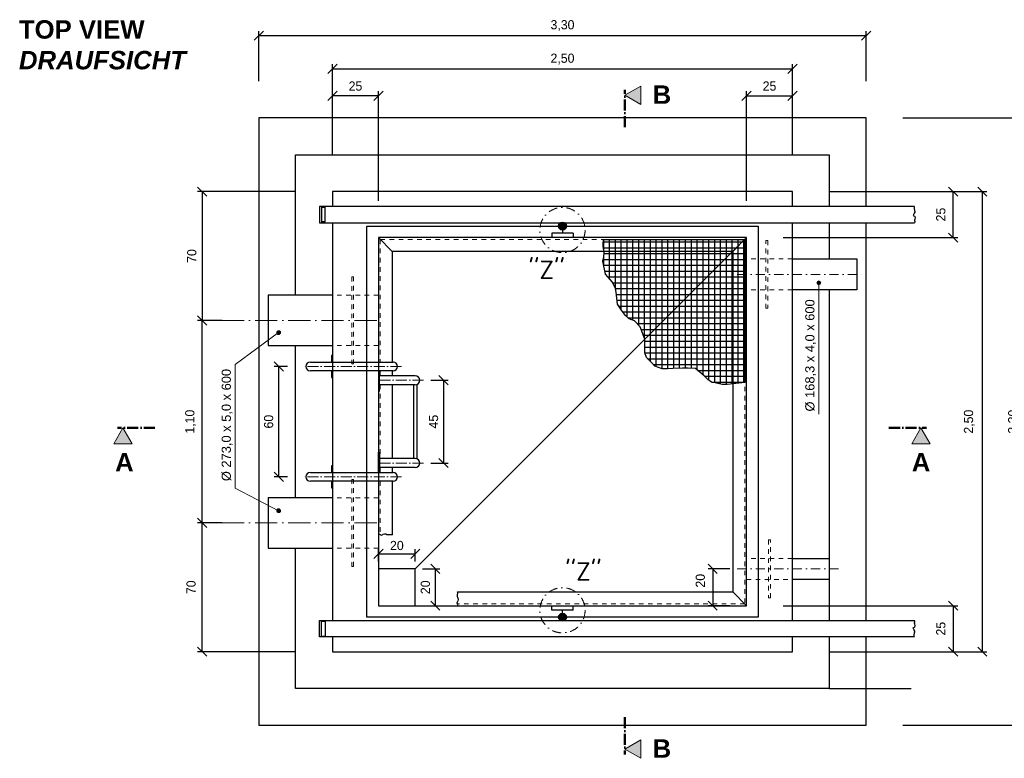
# Model space of a CAD drawing. Header units: millimetres. Extents: x -74592 to 26668, y -531 to 21180.
# Tile 1 of 27: x -1700 to 3651, y -531 to 3482. Entities that reach past the tile are written whole.
import ezdxf

# ---------------------------------------------------------------- set-up
doc = ezdxf.new("R2010")
doc.units = ezdxf.units.MM
for name, pattern in [('ACAD_ISO10W100', [18, 12, -3, 0, -3]), ('JIS_02_1.0', [2, 1, -1]), ('STRICHPUNKT2', [0.5, 0.25, -0.125, 0, -0.125])]:
    doc.linetypes.add(name, pattern=pattern)
for name, color, linetype, lineweight in [('Bemaßung', 7, 'Continuous', 9), ('Beschriftung', 7, 'Continuous', 9), ('P------T7', 7, 'Continuous', 18), ('P-SSLEIX', 7, 'STRICHPUNKT2', 18), ('verz. Bandstahl 30x3_5mm im Beton', 5, 'GRENZE1', 35)]:
    doc.layers.add(name, color=color, linetype=linetype, lineweight=lineweight)
doc.layers.add('P-MU050ENTL', color=7, linetype='Continuous')
doc.layers.add('P-MU150AUSL', color=7, linetype='Continuous')
doc.styles.add('LBB3.5M1000', font='isocp.shx', dxfattribs={"height": 3.5})
doc.linetypes.add('GRENZE1', pattern='A,6.35,-2.54,[133,ltypeshp.shx,S=2.54,R=0,X=-2.54,Y=0],-2.54,25.4', length=36.83)
doc.dimstyles.new('DIN', dxfattribs={"dimtxt": 2.5, "dimasz": 2.5, "dimexe": 1.25, "dimexo": 0.625, "dimtad": 1, "dimtih": 1, "dimdec": 4, "dimdsep": 46, "dimlunit": 6, "dimtxsty": 'Standard', "dimcen": 2.5, "dimadec": 0, "dimazin": 0, "dimtfac": 1, "dimtdec": 4, "dimtmove": 0, "dimatfit": 3, "dimfxl": 0, "dimtvp": 1, "dimtolj": 1, "dimtzin": 0, "dimarcsym": 0})

# ---------------------------------------------------------------- blocks, each defined once
blk = doc.blocks.new('_Oblique')
at = {"color": 0, "linetype": 'ByBlock', "lineweight": -2}
blk.add_line((-0.5, -0.5), (0.5, 0.5), dxfattribs=at)
blk = doc.blocks.new('*D44')
at = {"layer": 'Bemaßung', "color": 0, "lineweight": -2, "transparency": 16777216}
for p, q in [((-245, 1597.9), (-316.8, 1597.9)), ((-291.8, 997.9), (-291.8, 1597.9)), ((-245, 997.9), (-316.8, 997.9))]:
    blk.add_line(p, q, dxfattribs=at)
at = {"layer": 'DEFPOINTS', "color": 0, "transparency": 16777216}
for p in [(-291.8, 1597.9), (-165, 1597.9), (-165, 997.9)]:
    blk.add_point(p, dxfattribs=at)
at = {"layer": 'Bemaßung', "color": 0, "lineweight": -2, "transparency": 16777216, "xscale": 50, "yscale": 50, "zscale": 50}
for p, rotation in [((-291.8, 1597.9), 90), ((-291.8, 997.9), 270)]:
    blk.add_blockref('_Oblique', p, dxfattribs=dict(at, rotation=rotation))
at = {"layer": 'Bemaßung', "color": 0, "transparency": 16777216, "insert": (-346.7, 1297.9), "char_height": 50, "attachment_point": 5, "rotation": 90}
blk.add_mtext('\\A1;60', dxfattribs=at)
blk = doc.blocks.new('*D45')
at = {"layer": 'Bemaßung', "color": 0, "lineweight": -2, "transparency": 16777216}
for p, q in [((534.9, 1522.9), (628.8, 1522.9)), ((603.8, 1522.9), (603.8, 1072.9)), ((534.9, 1072.9), (628.8, 1072.9))]:
    blk.add_line(p, q, dxfattribs=at)
at = {"layer": 'DEFPOINTS', "color": 0, "transparency": 16777216}
for p in [(494.9, 1522.9), (494.9, 1072.9), (603.8, 1072.9)]:
    blk.add_point(p, dxfattribs=at)
at = {"layer": 'Bemaßung', "color": 0, "lineweight": -2, "transparency": 16777216, "xscale": 50, "yscale": 50, "zscale": 50}
for p, rotation in [((603.8, 1522.9), 90), ((603.8, 1072.9), 270)]:
    blk.add_blockref('_Oblique', p, dxfattribs=dict(at, rotation=rotation))
at = {"layer": 'Bemaßung', "color": 0, "transparency": 16777216, "insert": (549.4, 1297.9), "char_height": 50, "attachment_point": 5, "rotation": 90}
blk.add_mtext('\\A1;45', dxfattribs=at)
blk = doc.blocks.new('*D54')
at = {"layer": 'Bemaßung', "color": 0, "lineweight": -2, "transparency": 16777216}
for p, q in [((250, 537.9), (250, 604.2)), ((450, 537.9), (450, 604.2)), ((250, 579.2), (450, 579.2))]:
    blk.add_line(p, q, dxfattribs=at)
at = {"layer": 'DEFPOINTS', "color": 0, "transparency": 16777216}
for p in [(450, 579.2), (250, 497.9), (450, 497.9)]:
    blk.add_point(p, dxfattribs=at)
at = {"layer": 'Bemaßung', "color": 0, "lineweight": -2, "transparency": 16777216, "xscale": 50, "yscale": 50, "zscale": 50, "rotation": 180}
blk.add_blockref('_Oblique', (250, 579.2), dxfattribs=at)
at = {"layer": 'Bemaßung', "color": 0, "lineweight": -2, "transparency": 16777216, "xscale": 50, "yscale": 50, "zscale": 50}
blk.add_blockref('_Oblique', (450, 579.2), dxfattribs=at)
at = {"layer": 'Bemaßung', "color": 0, "transparency": 16777216, "insert": (350, 624.7), "char_height": 50, "attachment_point": 5}
blk.add_mtext('\\A1;20', dxfattribs=at)
blk = doc.blocks.new('*D55')
at = {"layer": 'Bemaßung', "color": 0, "lineweight": -2, "transparency": 16777216}
for p, q in [((490, 497.9), (584.2, 497.9)), ((559.2, 297.9), (559.2, 497.9)), ((490, 297.9), (584.2, 297.9))]:
    blk.add_line(p, q, dxfattribs=at)
at = {"layer": 'DEFPOINTS', "color": 0, "transparency": 16777216}
for p in [(450, 497.9), (559.2, 497.9), (450, 297.9)]:
    blk.add_point(p, dxfattribs=at)
at = {"layer": 'Bemaßung', "color": 0, "lineweight": -2, "transparency": 16777216, "xscale": 50, "yscale": 50, "zscale": 50}
for p, rotation in [((559.2, 497.9), 90), ((559.2, 297.9), 270)]:
    blk.add_blockref('_Oblique', p, dxfattribs=dict(at, rotation=rotation))
at = {"layer": 'Bemaßung', "color": 0, "transparency": 16777216, "insert": (505, 397.9), "char_height": 50, "attachment_point": 5, "rotation": 90}
blk.add_mtext('\\A1;20', dxfattribs=at)
blk = doc.blocks.new('*D57')
at = {"layer": 'Bemaßung', "color": 0, "lineweight": -2, "transparency": 16777216}
for p, q in [((2160, 497.9), (2041.4, 497.9)), ((2066.4, 497.9), (2066.4, 297.9)), ((2160, 297.9), (2041.4, 297.9))]:
    blk.add_line(p, q, dxfattribs=at)
at = {"layer": 'DEFPOINTS', "color": 0, "transparency": 16777216}
for p in [(2200, 497.9), (2066.4, 297.9), (2200, 297.9)]:
    blk.add_point(p, dxfattribs=at)
at = {"layer": 'Bemaßung', "color": 0, "lineweight": -2, "transparency": 16777216, "xscale": 50, "yscale": 50, "zscale": 50}
for p, rotation in [((2066.4, 497.9), 90), ((2066.4, 297.9), 270)]:
    blk.add_blockref('_Oblique', p, dxfattribs=dict(at, rotation=rotation))
at = {"layer": 'Bemaßung', "color": 0, "transparency": 16777216, "insert": (1999.1, 433.5), "char_height": 50, "attachment_point": 5, "rotation": 90}
blk.add_mtext('\\A1;20', dxfattribs=at)
blk = doc.blocks.new('*D58')
at = {"layer": 'Bemaßung', "color": 0, "lineweight": -2, "transparency": 16777216}
for p, q in [((-600, 1847.9), (-733.2, 1847.9)), ((-708.2, 747.9), (-708.2, 1847.9)), ((-600, 747.9), (-733.2, 747.9))]:
    blk.add_line(p, q, dxfattribs=at)
at = {"layer": 'DEFPOINTS', "color": 0, "transparency": 16777216}
for p in [(-708.2, 1847.9), (-400, 1847.9), (-400, 747.9)]:
    blk.add_point(p, dxfattribs=at)
at = {"layer": 'Bemaßung', "color": 0, "lineweight": -2, "transparency": 16777216, "xscale": 50, "yscale": 50, "zscale": 50}
for p, rotation in [((-708.2, 1847.9), 90), ((-708.2, 747.9), 270)]:
    blk.add_blockref('_Oblique', p, dxfattribs=dict(at, rotation=rotation))
at = {"layer": 'Bemaßung', "color": 0, "transparency": 16777216, "insert": (-770.6, 1297.9), "char_height": 50, "attachment_point": 5, "rotation": 90}
blk.add_mtext('\\A1;1,10', dxfattribs=at)
blk = doc.blocks.new('*D59')
at = {"layer": 'Bemaßung', "color": 0, "lineweight": -2, "transparency": 16777216}
for p, q in [((-200, 2547.9), (-733.2, 2547.9)), ((-708.2, 2547.9), (-708.2, 1847.9)), ((-600, 1847.9), (-733.2, 1847.9))]:
    blk.add_line(p, q, dxfattribs=at)
at = {"layer": 'DEFPOINTS', "color": 0, "transparency": 16777216}
for p in [(0, 2547.9), (-708.2, 1847.9), (-400, 1847.9)]:
    blk.add_point(p, dxfattribs=at)
at = {"layer": 'Bemaßung', "color": 0, "lineweight": -2, "transparency": 16777216, "xscale": 50, "yscale": 50, "zscale": 50}
for p, rotation in [((-708.2, 2547.9), 90), ((-708.2, 1847.9), 270)]:
    blk.add_blockref('_Oblique', p, dxfattribs=dict(at, rotation=rotation))
at = {"layer": 'Bemaßung', "color": 0, "transparency": 16777216, "insert": (-764.3, 2197.9), "char_height": 50, "attachment_point": 5, "rotation": 90}
blk.add_mtext('\\A1;70', dxfattribs=at)
blk = doc.blocks.new('*D60')
at = {"layer": 'Bemaßung', "color": 0, "lineweight": -2, "transparency": 16777216}
for p, q in [((-600, 747.9), (-733.2, 747.9)), ((-708.2, 47.9), (-708.2, 747.9)), ((-200, 47.9), (-733.2, 47.9))]:
    blk.add_line(p, q, dxfattribs=at)
at = {"layer": 'DEFPOINTS', "color": 0, "transparency": 16777216}
for p in [(-708.2, 747.9), (-400, 747.9), (0, 47.9)]:
    blk.add_point(p, dxfattribs=at)
at = {"layer": 'Bemaßung', "color": 0, "lineweight": -2, "transparency": 16777216, "xscale": 50, "yscale": 50, "zscale": 50}
for p, rotation in [((-708.2, 747.9), 90), ((-708.2, 47.9), 270)]:
    blk.add_blockref('_Oblique', p, dxfattribs=dict(at, rotation=rotation))
at = {"layer": 'Bemaßung', "color": 0, "transparency": 16777216, "insert": (-768.3, 397.9), "char_height": 50, "attachment_point": 5, "rotation": 90}
blk.add_mtext('\\A1;70', dxfattribs=at)
blk = doc.blocks.new('*D61')
at = {"layer": 'Bemaßung', "color": 0, "lineweight": -2, "transparency": 16777216}
for p, q in [((0, 2747.9), (0, 3239.6)), ((0, 3214.6), (2500, 3214.6)), ((2500, 2747.9), (2500, 3239.6))]:
    blk.add_line(p, q, dxfattribs=at)
at = {"layer": 'DEFPOINTS', "color": 0, "transparency": 16777216}
for p in [(2500, 3214.6), (0, 2547.9), (2500, 2547.9)]:
    blk.add_point(p, dxfattribs=at)
at = {"layer": 'Bemaßung', "color": 0, "lineweight": -2, "transparency": 16777216, "xscale": 50, "yscale": 50, "zscale": 50, "rotation": 180}
blk.add_blockref('_Oblique', (0, 3214.6), dxfattribs=at)
at = {"layer": 'Bemaßung', "color": 0, "lineweight": -2, "transparency": 16777216, "xscale": 50, "yscale": 50, "zscale": 50}
blk.add_blockref('_Oblique', (2500, 3214.6), dxfattribs=at)
at = {"layer": 'Bemaßung', "color": 0, "transparency": 16777216, "insert": (1250, 3268.2), "char_height": 50, "attachment_point": 5}
blk.add_mtext('\\A1;2,50', dxfattribs=at)
blk = doc.blocks.new('*D62')
at = {"layer": 'Bemaßung', "color": 0, "lineweight": -2, "transparency": 16777216}
for p, q in [((-400, 3147.9), (-400, 3420.4)), ((-400, 3395.4), (2900, 3395.4)), ((2900, 3147.9), (2900, 3420.4))]:
    blk.add_line(p, q, dxfattribs=at)
at = {"layer": 'DEFPOINTS', "color": 0, "transparency": 16777216}
for p in [(2900, 3395.4), (-400, 2947.9), (2900, 2947.9)]:
    blk.add_point(p, dxfattribs=at)
at = {"layer": 'Bemaßung', "color": 0, "lineweight": -2, "transparency": 16777216, "xscale": 50, "yscale": 50, "zscale": 50, "rotation": 180}
blk.add_blockref('_Oblique', (-400, 3395.4), dxfattribs=at)
at = {"layer": 'Bemaßung', "color": 0, "lineweight": -2, "transparency": 16777216, "xscale": 50, "yscale": 50, "zscale": 50}
blk.add_blockref('_Oblique', (2900, 3395.4), dxfattribs=at)
at = {"layer": 'Bemaßung', "color": 0, "transparency": 16777216, "insert": (1250, 3449.9), "char_height": 50, "attachment_point": 5}
blk.add_mtext('\\A1;3,30', dxfattribs=at)
blk = doc.blocks.new('*D63')
at = {"layer": 'Bemaßung', "color": 0, "lineweight": -2, "transparency": 16777216}
for p, q in [((2700, 2547.9), (3556.4, 2547.9)), ((3531.4, 2547.9), (3531.4, 47.9)), ((2700, 47.9), (3556.4, 47.9))]:
    blk.add_line(p, q, dxfattribs=at)
at = {"layer": 'DEFPOINTS', "color": 0, "transparency": 16777216}
for p in [(2500, 2547.9), (2500, 47.9), (3531.4, 47.9)]:
    blk.add_point(p, dxfattribs=at)
at = {"layer": 'Bemaßung', "color": 0, "lineweight": -2, "transparency": 16777216, "xscale": 50, "yscale": 50, "zscale": 50}
for p, rotation in [((3531.4, 2547.9), 90), ((3531.4, 47.9), 270)]:
    blk.add_blockref('_Oblique', p, dxfattribs=dict(at, rotation=rotation))
at = {"layer": 'Bemaßung', "color": 0, "transparency": 16777216, "insert": (3461, 1297.9), "char_height": 50, "attachment_point": 5, "rotation": 90}
blk.add_mtext('\\A1;2,50', dxfattribs=at)
blk = doc.blocks.new('*D64')
at = {"layer": 'Bemaßung', "color": 0, "lineweight": -2, "transparency": 16777216}
for p, q in [((3100, 2947.9), (3794.8, 2947.9)), ((3769.8, 2947.9), (3769.8, -352.1)), ((3100, -352.1), (3794.8, -352.1))]:
    blk.add_line(p, q, dxfattribs=at)
at = {"layer": 'DEFPOINTS', "color": 0, "transparency": 16777216}
for p in [(2900, 2947.9), (2900, -352.1), (3769.8, -352.1)]:
    blk.add_point(p, dxfattribs=at)
at = {"layer": 'Bemaßung', "color": 0, "lineweight": -2, "transparency": 16777216, "xscale": 50, "yscale": 50, "zscale": 50}
for p, rotation in [((3769.8, 2947.9), 90), ((3769.8, -352.1), 270)]:
    blk.add_blockref('_Oblique', p, dxfattribs=dict(at, rotation=rotation))
at = {"layer": 'Bemaßung', "color": 0, "transparency": 16777216, "insert": (3701.3, 1297.9), "char_height": 50, "attachment_point": 5, "rotation": 90}
blk.add_mtext('\\A1;3,30', dxfattribs=at)
blk = doc.blocks.new('*D65')
at = {"layer": 'Bemaßung', "color": 0, "lineweight": -2, "transparency": 16777216}
for p, q in [((2250, 2497.9), (2250, 3093.5)), ((2250, 3068.5), (2500, 3068.5)), ((2500, 2747.9), (2500, 3093.5))]:
    blk.add_line(p, q, dxfattribs=at)
at = {"layer": 'DEFPOINTS', "color": 0, "transparency": 16777216}
for p in [(2500, 3068.5), (2500, 2547.9), (2250, 2297.9)]:
    blk.add_point(p, dxfattribs=at)
at = {"layer": 'Bemaßung', "color": 0, "lineweight": -2, "transparency": 16777216, "xscale": 50, "yscale": 50, "zscale": 50, "rotation": 180}
blk.add_blockref('_Oblique', (2250, 3068.5), dxfattribs=at)
at = {"layer": 'Bemaßung', "color": 0, "lineweight": -2, "transparency": 16777216, "xscale": 50, "yscale": 50, "zscale": 50}
blk.add_blockref('_Oblique', (2500, 3068.5), dxfattribs=at)
at = {"layer": 'Bemaßung', "color": 0, "transparency": 16777216, "insert": (2375, 3121.1), "char_height": 50, "attachment_point": 5}
blk.add_mtext('\\A1;25', dxfattribs=at)
blk = doc.blocks.new('*D66')
at = {"layer": 'Bemaßung', "color": 0, "lineweight": -2, "transparency": 16777216}
for p, q in [((0, 2747.9), (0, 3093.5)), ((250, 3068.5), (0, 3068.5)), ((250, 2497.9), (250, 3093.5))]:
    blk.add_line(p, q, dxfattribs=at)
at = {"layer": 'DEFPOINTS', "color": 0, "transparency": 16777216}
for p in [(0, 3068.5), (0, 2547.9), (250, 2297.9)]:
    blk.add_point(p, dxfattribs=at)
at = {"layer": 'Bemaßung', "color": 0, "lineweight": -2, "transparency": 16777216, "xscale": 50, "yscale": 50, "zscale": 50, "rotation": 180}
blk.add_blockref('_Oblique', (0, 3068.5), dxfattribs=at)
at = {"layer": 'Bemaßung', "color": 0, "lineweight": -2, "transparency": 16777216, "xscale": 50, "yscale": 50, "zscale": 50}
blk.add_blockref('_Oblique', (250, 3068.5), dxfattribs=at)
at = {"layer": 'Bemaßung', "color": 0, "transparency": 16777216, "insert": (125, 3121.1), "char_height": 50, "attachment_point": 5}
blk.add_mtext('\\A1;25', dxfattribs=at)
blk = doc.blocks.new('*D67')
at = {"layer": 'Bemaßung', "color": 0, "lineweight": -2, "transparency": 16777216}
for p, q in [((2700, 2547.9), (3398, 2547.9)), ((3373, 2297.9), (3373, 2547.9)), ((2450, 2297.9), (3398, 2297.9))]:
    blk.add_line(p, q, dxfattribs=at)
at = {"layer": 'DEFPOINTS', "color": 0, "transparency": 16777216}
for p in [(2500, 2547.9), (3373, 2547.9), (2250, 2297.9)]:
    blk.add_point(p, dxfattribs=at)
at = {"layer": 'Bemaßung', "color": 0, "lineweight": -2, "transparency": 16777216, "xscale": 50, "yscale": 50, "zscale": 50}
for p, rotation in [((3373, 2547.9), 90), ((3373, 2297.9), 270)]:
    blk.add_blockref('_Oblique', p, dxfattribs=dict(at, rotation=rotation))
at = {"layer": 'Bemaßung', "color": 0, "transparency": 16777216, "insert": (3306, 2422.9), "char_height": 50, "attachment_point": 5, "rotation": 90}
blk.add_mtext('\\A1;25', dxfattribs=at)
blk = doc.blocks.new('*D68')
at = {"layer": 'Bemaßung', "color": 0, "lineweight": -2, "transparency": 16777216}
for p, q in [((2450, 297.9), (3398, 297.9)), ((3373, 297.9), (3373, 47.9)), ((2700, 47.9), (3398, 47.9))]:
    blk.add_line(p, q, dxfattribs=at)
at = {"layer": 'DEFPOINTS', "color": 0, "transparency": 16777216}
for p in [(2250, 297.9), (2500, 47.9), (3373, 47.9)]:
    blk.add_point(p, dxfattribs=at)
at = {"layer": 'Bemaßung', "color": 0, "lineweight": -2, "transparency": 16777216, "xscale": 50, "yscale": 50, "zscale": 50}
for p, rotation in [((3373, 297.9), 90), ((3373, 47.9), 270)]:
    blk.add_blockref('_Oblique', p, dxfattribs=dict(at, rotation=rotation))
at = {"layer": 'Bemaßung', "color": 0, "transparency": 16777216, "insert": (3306, 172.9), "char_height": 50, "attachment_point": 5, "rotation": 90}
blk.add_mtext('\\A1;25', dxfattribs=at)

msp = doc.modelspace()

# ---------------------------------------------------------------- hatches: boundary and pattern name
h = msp.add_hatch()
h.set_pattern_fill('ANSI37', color=256, scale=10, angle=45)
h.set_pattern_definition([(90, (1854.938, 1893.934), (-31.75, 5e-15), []), (180, (1854.938, 1893.934), (-5e-15, -31.75), [])])
h.paths.add_polyline_path([(1472.5227, 2287.8686), (2240, 2287.8686), (2240, 1511.08422), (2144.34474, 1499.99908), (2116.92737, 1499.99908), (2080.37084, 1509.13273), (2063.92039, 1510.95945), (2049.29772, 1520.09315), (2040.15866, 1527.40008), (2020.05258, 1547.4942), (1972.52902, 1585.85561), (1932.31684, 1587.68238), (1901.24383, 1587.68238), (1850.06463, 1585.85561), (1820.81949, 1584.02889), (1791.57424, 1584.02889), (1751.36207, 1598.6428), (1731.25598, 1620.56359), (1705.66638, 1646.13792), (1698.35509, 1671.71219), (1698.35509, 1704.59345), (1698.35509, 1746.60836), (1672.76549, 1812.37087), (1641.69248, 1845.25208), (1612.44723, 1856.2125), (1592.34115, 1874.47989), (1570.40719, 1903.70766), (1548.47333, 1936.58887), (1541.16194, 2002.35138), (1537.5063, 2020.61873), (1521.05586, 2055.32671), (1484.49933, 2099.16833), (1469.87676, 2170.41105), (1475.36027, 2194.15861), (1475.98071, 2217.46442), (1470.65475, 2249.42109), (1470.27906, 2265.37942)])
at = {"layer": 'Beschriftung'}
h = msp.add_hatch(color=256, dxfattribs=at)
h.dxf.hatch_style = 1
h.paths.add_polyline_path([(1588.85186, 3071.54217), (1675.19207, 3121.39071), (1675.19207, 3021.69362)])
h = msp.add_hatch(color=256, dxfattribs=at)
h.dxf.hatch_style = 1
edge = h.paths.add_edge_path()
edge.add_arc((2643.08248, 2052.12222), 10.35018, 90, 450)
h = msp.add_hatch(color=256, dxfattribs=at)
h.dxf.hatch_style = 1
edge = h.paths.add_edge_path()
edge.add_arc((-292.67933, 1781.77886), 10.35018, -180, 180)
h = msp.add_hatch(color=256, dxfattribs=at)
h.dxf.hatch_style = 1
h.paths.add_polyline_path([(-1138.53539, 1264.13658), (-1188.38394, 1177.79637), (-1088.68684, 1177.79637)])
h = msp.add_hatch(color=256, dxfattribs=at)
h.dxf.hatch_style = 1
h.paths.add_polyline_path([(3197.33435, 1264.13658), (3247.18289, 1177.79637), (3147.4858, 1177.79637)])
h = msp.add_hatch(color=256, dxfattribs=at)
h.dxf.hatch_style = 1
edge = h.paths.add_edge_path()
edge.add_arc((-292.67933, 813.95833), 10.35018, 180, 540, ccw=False)
h = msp.add_hatch(color=256, dxfattribs=at)
h.dxf.hatch_style = 1
h.paths.add_polyline_path([(1588.85186, -481.51663), (1675.19207, -531.36517), (1675.19207, -431.66808)])
at = {"layer": 'verz. Bandstahl 30x3_5mm im Beton', "lineweight": -3, "ltscale": 20}
h = msp.add_hatch(color=0, dxfattribs=at)
h.dxf.hatch_style = 1
edge = h.paths.add_edge_path()
edge.add_arc((1250, 2360.3686), 21.43508, -450, -90)
h = msp.add_hatch(color=0, dxfattribs=at)
h.dxf.hatch_style = 1
edge = h.paths.add_edge_path()
edge.add_arc((1250, 235.3686), 21.43508, 450, 810, ccw=False)

# ---------------------------------------------------------------- linework, layer by layer
for p, q in [((-70, 2467.8686), (-70, 2377.8686)), ((3162.81675, 2467.8686), (-70, 2467.8686)), ((-60, 2467.8686), (-60, 2377.8686)), ((-60, 2462.8686), (-40, 2462.8686)), ((-40, 2382.8686), (-40, 2462.8686)), ((-70, 2377.8686), (3162.81675, 2377.8686)), ((-40, 2382.8686), (-60, 2382.8686)), ((250, 2297.8686), (325, 2222.8686)), ((450, 497.8686), (2250, 2297.8686)), ((2250, 2297.8686), (2175, 2222.8686)), ((325, 2222.8686), (325, 1622.0186)), ((2175, 2222.8686), (325, 2222.8686)), ((2175, 2222.8686), (2175, 372.8686)), ((-120, 1622.0186), (330, 1622.0186)), ((330, 1573.7186), (-120, 1573.7186)), ((325, 1573.7186), (325, 1547.0186)), ((450, 1547.0186), (256, 1547.0186)), ((450, 1498.7186), (256, 1498.7186)), ((325, 1498.7186), (325, 1097.0186)), ((440, 1498.7186), (440, 1097.0186)), ((460, 1094.85092), (460, 1500.88627)), ((450, 1097.0186), (256, 1097.0186)), ((-120, 1022.0186), (330, 1022.0186)), ((450, 1048.7186), (256, 1048.7186)), ((325, 1048.7186), (325, 1022.0186)), ((330, 973.7186), (-120, 973.7186)), ((325, 973.7186), (325, 683.0953)), ((678.89947, 372.8686), (2175, 372.8686)), ((2250, 297.8686), (2175, 372.8686)), ((-70, 127.8686), (-70, 217.8686)), ((-70, 217.8686), (3162.81675, 217.8686)), ((-60, 127.8686), (-60, 217.8686)), ((-40, 212.8686), (-60, 212.8686)), ((-40, 212.8686), (-40, 132.8686)), ((3162.81675, 127.8686), (-70, 127.8686)), ((-60, 132.8686), (-40, 132.8686))]:
    msp.add_line(p, q)
at = {"linetype": 'JIS_02_1.0', "lineweight": 18, "ltscale": 25}
for p, q in [((260, 2287.8686), (260, 1622.0186)), ((260, 2287.8686), (2240, 2287.8686)), ((2240, 2287.8686), (2240, 307.8686)), ((2500, 2182.0186), (2250, 2182.0186)), ((250, 1984.3686), (0, 1984.3686)), ((2500, 2013.7186), (2250, 2013.7186)), ((250, 1711.3686), (0, 1711.3686)), ((260, 1573.7186), (260, 1547.0186)), ((260, 1498.7186), (260, 1097.0186)), ((260, 1048.7186), (260, 1022.0186)), ((260, 973.7186), (260, 683.34104)), ((250, 884.3686), (0, 884.3686)), ((250, 611.3686), (0, 611.3686)), ((2240, 307.8686), (679.14521, 307.8686))]:
    msp.add_line(p, q, dxfattribs=at)
at = {"linetype": 'ACAD_ISO10W100', "lineweight": 18, "ltscale": 10}
for p, q in [((-600, 1847.8686), (300, 1847.8686)), ((-600, 747.8686), (300, 747.8686))]:
    msp.add_line(p, q, dxfattribs=at)
at = {"linetype": 'ACAD_ISO10W100', "lineweight": 18, "ltscale": 5}
for p, q in [((374.92536, 1597.8686), (-165.0237, 1597.8686)), ((494.92536, 1522.8686), (250, 1522.8686)), ((494.92536, 1072.8686), (250, 1072.8686)), ((374.92536, 997.8686), (-165.0237, 997.8686))]:
    msp.add_line(p, q, dxfattribs=at)
for points in [[(2900, 2467.8686), (2900, 2947.8686), (-400, 2947.8686), (-400, -352.1314), (2900, -352.1314), (2900, 127.8686)], [(2500, 2467.8686), (2500, 2547.8686), (0, 2547.8686), (0, 2467.8686)], [(3162.81675, 2467.8686), (3161.93838, 2465.01303), (3161.1885, 2463.13724), (3160.62609, 2460.8862), (3160.25114, 2458.07248), (3160.25114, 2456.75938), (3160.62609, 2453.5705), (3160.81356, 2453.19534), (3162.31332, 2449.63121), (3162.5008, 2448.69327), (3163.25068, 2446.06716), (3163.62562, 2444.56644), (3164.75045, 2440.62724), (3165.31286, 2438.56374), (3164.93792, 2435.75001), (3161.37597, 2430.87288), (3160.62609, 2429.74731), (3158.93885, 2426.18327), (3157.81402, 2423.7447), (3157.25161, 2421.11851), (3156.12674, 2417.55437), (3158.75138, 2416.05374), (3162.31332, 2414.74065), (3164.3755, 2412.48961), (3165.31286, 2410.98898), (3166.62516, 2407.8001), (3167.18757, 2405.36144), (3164.3755, 2398.42089), (3163.43815, 2393.35612), (3163.25068, 2389.41683), (3164.00056, 2388.10383), (3164.18803, 2384.53969), (3162.81675, 2377.8686)], [(0, 2377.8686), (0, 217.8686)], [(2500, 217.8686), (2500, 2377.8686)], [(2900, 217.8686), (2900, 2377.8686)], [(1472.5227, 2287.8686), (2240, 2287.8686), (2240, 1511.08422), (2144.34474, 1499.99908), (2116.92737, 1499.99908), (2080.37084, 1509.13273), (2063.92039, 1510.95945), (2049.29772, 1520.09315), (2040.15866, 1527.40008), (2020.05258, 1547.4942), (1972.52902, 1585.85561), (1932.31684, 1587.68238), (1901.24383, 1587.68238), (1850.06463, 1585.85561), (1820.81949, 1584.02889), (1791.57424, 1584.02889), (1751.36207, 1598.6428), (1731.25598, 1620.56359), (1705.66638, 1646.13792), (1698.35509, 1671.71219), (1698.35509, 1704.59345), (1698.35509, 1746.60836), (1672.76549, 1812.37087), (1641.69248, 1845.25208), (1612.44723, 1856.2125), (1592.34115, 1874.47989), (1570.40719, 1903.70766), (1548.47333, 1936.58887), (1541.16194, 2002.35138), (1537.5063, 2020.61873), (1521.05586, 2055.32671), (1484.49933, 2099.16833), (1469.87676, 2170.41105), (1475.36027, 2194.15861), (1475.98071, 2217.46442), (1470.65475, 2249.42109), (1470.27906, 2265.37942), (1472.5227, 2287.8686)], [(0, 1622.01838), (0, 1657.86838), (-6, 1657.86838), (-6, 1622.01838)], [(-6, 1573.7186), (-6, 1537.86838), (0, 1537.86838), (0, 1573.7186)], [(250, 1573.7186), (250, 1462.8686), (256, 1462.8686), (256, 1573.7186)], [(250, 1022.0186), (250, 1132.8686), (256, 1132.8686), (256, 1022.0186)], [(0, 1022.01838), (0, 1057.86838), (-6, 1057.86838), (-6, 1022.01838)], [(-6, 973.7186), (-6, 937.86838), (0, 937.86838), (0, 973.7186)], [(250, 684.88317), (252.2915, 686.31447), (256.07809, 686.31447), (258.91808, 684.42231), (261.28478, 682.05704), (266.01806, 681.11094), (270.27806, 683.00315), (274.06464, 684.89536), (276.43134, 687.26058), (283.05792, 688.67973), (286.37132, 688.20668), (289.21121, 687.73363), (294.4179, 685.36841), (298.20448, 683.94925), (302.46447, 683.94925), (312.87775, 683.94925), (317.13774, 685.36841), (320.45103, 685.36841), (324.23772, 683.4762), (325, 683.0953)], [(680.68734, 297.8686), (682.11864, 300.1601), (682.11864, 303.94668), (680.22647, 306.78668), (677.86121, 309.15337), (676.9151, 313.88666), (678.80731, 318.14665), (680.69953, 321.93324), (683.06474, 324.29994), (684.4839, 330.92652), (684.01085, 334.23991), (683.5378, 337.0798), (681.17258, 342.28649), (679.75342, 346.07308), (679.75342, 350.33307), (679.75342, 360.74635), (681.17258, 365.00634), (681.17258, 368.31963), (679.28037, 372.10632), (678.89947, 372.8686)], [(3162.81675, 127.8686), (3161.93838, 130.72416), (3161.1885, 132.59995), (3160.62609, 134.85099), (3160.25114, 137.66471), (3160.25114, 138.97781), (3160.62609, 142.1667), (3160.81356, 142.54185), (3162.31332, 146.10599), (3162.5008, 147.04393), (3163.25068, 149.67003), (3163.62562, 151.17075), (3164.75045, 155.10995), (3165.31286, 157.17345), (3164.93792, 159.98718), (3161.37597, 164.86432), (3160.62609, 165.98988), (3158.93885, 169.55392), (3157.81402, 171.99249), (3157.25161, 174.61868), (3156.12674, 178.18282), (3158.75138, 179.68345), (3162.31332, 180.99654), (3164.3755, 183.24758), (3165.31286, 184.74821), (3166.62516, 187.93709), (3167.18757, 190.37576), (3164.3755, 197.31631), (3163.43815, 202.38107), (3163.25068, 206.32036), (3164.00056, 207.63336), (3164.18803, 211.1975), (3162.81675, 217.8686)], [(0, 127.8686), (0, 47.8686), (2500, 47.8686), (2500, 127.8686)]]:
    msp.add_lwpolyline(points)
for points in [[(250, 297.8686), (2250, 297.8686), (2250, 2297.8686), (250, 2297.8686)], [(2500, 555.0186), (2700, 555.0186), (2700, 440.7186), (2500, 440.7186)], [(250, 297.8686), (450, 297.8686), (450, 497.8686), (250, 497.8686)]]:
    msp.add_lwpolyline(points, close=True)
at = {"linetype": 'JIS_02_1.0', "lineweight": 18, "ltscale": 25}
for points in [[(2365, 1913.7186), (2355, 1913.7186), (2355, 2282.0186), (2365, 2282.0186)], [(115, 2084.3686), (105, 2084.3686), (105, 1611.3686), (115, 1611.3686)], [(115, 984.3686), (105, 984.3686), (105, 511.3686), (115, 511.3686)], [(2370, 340.7186), (2380, 340.7186), (2380, 655.0186), (2370, 655.0186)], [(2250, 440.7186), (2500, 440.7186), (2500, 555.0186), (2250, 555.0186)]]:
    msp.add_lwpolyline(points, close=True, dxfattribs=at)
for centre, start, end in [((-120, 1597.8686), 90, 270), ((330, 1597.8686), 270, 90), ((450, 1522.8686), 270, 90), ((450, 1072.8686), 270, 90), ((-120, 997.8686), 90, 270), ((330, 997.8686), 270, 90)]:
    msp.add_arc(centre, 24.15, start, end)
at = {"layer": 'Beschriftung', "linetype": 'ACAD_ISO10W100', "lineweight": 50, "ltscale": 5}
for p, q in [((1588.85186, 2898.38419), (1588.85186, 3101.51656)), ((-965.37741, 1264.13658), (-1168.50978, 1264.13658)), ((3024.17637, 1264.13658), (3227.30874, 1264.13658)), ((1588.85186, -308.35865), (1588.85186, -511.49102))]:
    msp.add_line(p, q, dxfattribs=at)
at = {"layer": 'Beschriftung', "lineweight": 5}
for p, q in [((2643.08248, 1338.3036), (2643.08248, 2052.12222)), ((-292.67933, 1781.77886), (-528.28476, 1608.78108)), ((-528.28476, 1608.78108), (-528.28476, 936.95611)), ((-292.67933, 813.95833), (-528.28476, 936.95611))]:
    msp.add_line(p, q, dxfattribs=at)
at = {"layer": 'Beschriftung'}
for points in [[(1588.85186, 3071.54217), (1675.19207, 3121.39071), (1675.19207, 3021.69362)], [(-1138.53539, 1264.13658), (-1188.38394, 1177.79637), (-1088.68684, 1177.79637)], [(3197.33435, 1264.13658), (3247.18289, 1177.79637), (3147.4858, 1177.79637)], [(1588.85186, -481.51663), (1675.19207, -531.36517), (1675.19207, -431.66808)]]:
    msp.add_lwpolyline(points, close=True, dxfattribs=at)
at = {"layer": 'Beschriftung', "lineweight": 5}
for centre in [(2643.08248, 2052.12222), (-292.67933, 1781.77886), (-292.67933, 813.95833)]:
    msp.add_circle(centre, 10.35018, dxfattribs=at)
at = {"layer": 'P-MU050ENTL', "linetype": 'Continuous', "ltscale": 10}
msp.add_lwpolyline([(2500, 2182.0186), (2850, 2182.0186), (2850, 2013.7186), (2500, 2013.7186)], dxfattribs=at)
at = {"layer": 'P-MU150AUSL', "linetype": 'Continuous', "ltscale": 10}
for points in [[(0, 1984.3686), (-350, 1984.3686), (-350, 1711.3686), (0, 1711.3686)], [(0, 884.3686), (-350, 884.3686), (-350, 611.3686), (0, 611.3686)]]:
    msp.add_lwpolyline(points, dxfattribs=at)
at = {"layer": 'P-SSLEIX', "color": 7, "linetype": 'STRICHPUNKT2', "ltscale": 200}
for p, q in [((2200, 2097.8686), (2900, 2097.8686)), ((2200, 497.8686), (2750, 497.8686))]:
    msp.add_line(p, q, dxfattribs=at)
for centre in [(1250, 2338.93352), (1250, 272.87589)]:
    msp.add_circle(centre, 122.83788, dxfattribs=at)
at = {"layer": 'verz. Bandstahl 30x3_5mm im Beton', "color": 0, "lineweight": -3, "ltscale": 20}
for p, q in [((1250, 2360.3686), (1250, 2322.8613)), ((1308.23302, 2322.8613), (1191.76698, 2322.8613)), ((1191.76698, 2322.8613), (1191.76698, 2297.8686)), ((1308.23302, 2322.8613), (1308.23302, 2297.8686)), ((1191.76698, 272.87589), (1191.76698, 297.8686)), ((1308.23302, 272.87589), (1191.76698, 272.87589)), ((1250, 235.3686), (1250, 272.87589)), ((1308.23302, 272.87589), (1308.23302, 297.8686))]:
    msp.add_line(p, q, dxfattribs=at)
at = {"layer": 'verz. Bandstahl 30x3_5mm im Beton', "color": 0, "lineweight": -3, "ltscale": 5}
msp.add_line((2700, -152.1314), (3144.51107, -152.1314), dxfattribs=at)
for points in [[(-200, 1984.3686), (-200, 2747.8686), (2700, 2747.8686), (2700, 2467.8686)], [(2700, 2377.8686), (2700, 2182.0186)], [(2700, 2013.7186), (2700, 217.8686)], [(-200, 884.3686), (-200, 1711.3686)], [(2700, 127.8686), (2700, -152.1314), (-200, -152.1314), (-200, 611.3686)]]:
    msp.add_lwpolyline(points, dxfattribs=at)
msp.add_lwpolyline([(187.5, 2360.3686), (2312.5, 2360.3686), (2312.5, 235.3686), (187.5, 235.3686)], close=True, dxfattribs=at)
at = {"layer": 'verz. Bandstahl 30x3_5mm im Beton', "color": 0, "lineweight": -3, "ltscale": 20}
for centre in [(1250, 2360.3686), (1250, 235.3686)]:
    msp.add_circle(centre, 21.43508, dxfattribs=at)

# ---------------------------------------------------------------- texts
at = {"layer": 'Beschriftung', "char_height": 100, "attachment_point": 1, "style": 'LBB3.5M1000'}
for s, width, insert in [('{\\fArial|b1|i0|c0|p34;TOP VIEW\\P\\fArial|b1|i1|c0|p34;DRAUFSICHT}', 963.5542391, (-1703.82313, 3479.06083)), ('{\\fArial|b1|i0|c0|p34;B}', 100, (1739.61781, 3124.94175)), ('{\\fArial|b1|i0|c0|p34;A}', 100, (-1181.05249, 1127.25313)), ('{\\fArial|b1|i0|c0|p34;A}', 100, (3147.96848, 1127.25313)), ('{\\fArial|b1|i0|c0|p34;B}', 100, (1739.61781, -428.11705))]:
    msp.add_mtext_dynamic_manual_height_columns(s, width=width, gutter_width=17.5, heights=[0], dxfattribs=dict(at, insert=insert))
at = {"layer": 'Beschriftung', "char_height": 50, "attachment_point": 1, "rotation": 90, "style": 'LBB3.5M1000'}
for s, width, insert in [('{\\fArial|b0|i0|c0|p34;%%C 168,3 x 4,0 x 600}', 1245.3471695, (2569.19083, 1353.04365)), ('{\\fArial|b0|i0|c0|p34;%%C 273,0 x 5,0 x 600}', 641.830615, (-602.17641, 974.75146))]:
    msp.add_mtext_dynamic_manual_height_columns(s, width=width, gutter_width=17.5, heights=[0], dxfattribs=dict(at, insert=insert))
at = {"layer": 'P------T7', "color": 7, "linetype": 'Continuous', "lineweight": 25, "char_height": 100, "attachment_point": 7}
for insert in [(1065.17893, 2073.03176), (1264.70179, 433.74885)]:
    msp.add_mtext("{\\fISOCPEUR|b0|i0|c0|p34;\\C256;''Z''}", dxfattribs=dict(at, insert=insert))

# ---------------------------------------------------------------- dimensions: what is measured, and where the dimension line sits
at = {"layer": 'Bemaßung'}
for base, p1, p2, text, override, picture, middle in [((2900, 3395.35061), (-400, 2947.8686), (2900, 2947.8686), '3,30', {"dimscale": 20, "dimexo": 10, "dimgap": 0.2, "dimblk1": 'Oblique', "dimblk2": 'Oblique', "dimsah": 1, "dimtmove": 2}, '*D62', (1250, 3449.88237)), ((2500, 3214.59759), (0, 2547.8686), (2500, 2547.8686), '2,50', {"dimscale": 20, "dimexo": 10, "dimgap": 0.2, "dimblk1": 'Oblique', "dimblk2": 'Oblique', "dimsah": 1, "dimtmove": 2}, '*D61', (1250, 3268.23133)), ((2500, 3068.49199), (2250, 2297.8686), (2500, 2547.8686), '25', {"dimscale": 20, "dimexo": 10, "dimgap": 0.2, "dimblk1": 'Oblique', "dimblk2": 'Oblique', "dimsah": 1, "dimtmove": 2}, '*D65', (2375, 3121.12676)), ((450, 579.19879), (250, 497.8686), (450, 497.8686), '20', {"dimscale": 20, "dimexo": 2, "dimgap": 0.2, "dimblk1": 'Oblique', "dimblk2": 'Oblique', "dimsah": 1, "dimtmove": 2}, '*D54', (350, 624.70779))]:
    dim = msp.add_linear_dim(base=base, p1=p1, p2=p2, text=text, dimstyle='DIN', override=override, dxfattribs=at)
    dim.commit()
    dim.dimension.update_dxf_attribs({"geometry": picture, "text_midpoint": middle, "dimtype": 160})
for base, p1, p2, angle, text, override, picture, middle in [((0, 3068.49199), (250, 2297.8686), (0, 2547.8686), 180, '25', {"dimscale": 20, "dimexo": 10, "dimgap": 0.2, "dimblk1": 'Oblique', "dimblk2": 'Oblique', "dimsah": 1, "dimtmove": 2}, '*D66', (125, 3121.12676)), ((3769.7718, -352.1314), (2900, 2947.8686), (2900, -352.1314), 90, '3,30', {"dimscale": 20, "dimexo": 10, "dimgap": 0.2, "dimblk1": 'Oblique', "dimblk2": 'Oblique', "dimsah": 1, "dimtmove": 2}, '*D64', (3701.32414, 1297.8686)), ((-708.18062, 1847.8686), (0, 2547.8686), (-400, 1847.8686), 90, '70', {"dimscale": 20, "dimexo": 10, "dimgap": 0.2, "dimblk1": 'Oblique', "dimblk2": 'Oblique', "dimsah": 1, "dimtmove": 2}, '*D59', (-764.27826, 2197.8686)), ((3372.98988, 2547.8686), (2250, 2297.8686), (2500, 2547.8686), 90, '25', {"dimscale": 20, "dimexo": 10, "dimgap": 0.2, "dimblk1": 'Oblique', "dimblk2": 'Oblique', "dimsah": 1, "dimtmove": 2}, '*D67', (3305.99396, 2422.8686)), ((3531.35953, 47.8686), (2500, 2547.8686), (2500, 47.8686), 90, '2,50', {"dimscale": 20, "dimexo": 10, "dimgap": 0.2, "dimblk1": 'Oblique', "dimblk2": 'Oblique', "dimsah": 1, "dimtmove": 2}, '*D63', (3460.96751, 1297.8686)), ((-708.18062, 1847.8686), (-400, 747.8686), (-400, 1847.8686), 90, '1,10', {"dimscale": 20, "dimexo": 10, "dimgap": 0.2, "dimblk1": 'Oblique', "dimblk2": 'Oblique', "dimsah": 1, "dimtmove": 2}, '*D58', (-770.59282, 1297.8686)), ((-291.79965, 1597.8686), (-165.0237, 997.8686), (-165.0237, 1597.8686), 90, '60', {"dimscale": 20, "dimexo": 4, "dimgap": 0.2, "dimblk1": 'Oblique', "dimblk2": 'Oblique', "dimsah": 1, "dimtmove": 2}, '*D44', (-346.71857, 1297.8686)), ((603.80121, 1072.8686), (494.92536, 1522.8686), (494.92536, 1072.8686), 90, '45', {"dimscale": 20, "dimexo": 2, "dimgap": 0.2, "dimblk1": 'Oblique', "dimblk2": 'Oblique', "dimsah": 1, "dimtmove": 2}, '*D45', (549.41895, 1297.8686)), ((-708.18062, 747.8686), (0, 47.8686), (-400, 747.8686), 90, '70', {"dimscale": 20, "dimexo": 10, "dimgap": 0.2, "dimblk1": 'Oblique', "dimblk2": 'Oblique', "dimsah": 1, "dimtmove": 2}, '*D60', (-768.29864, 397.8686)), ((559.23642, 497.8686), (450, 297.8686), (450, 497.8686), 90, '20', {"dimscale": 20, "dimexo": 2, "dimgap": 0.2, "dimblk1": 'Oblique', "dimblk2": 'Oblique', "dimsah": 1, "dimtmove": 2}, '*D55', (504.96007, 397.8686)), ((2066.41477, 297.8686), (2200, 497.8686), (2200, 297.8686), 90, '20', {"dimscale": 20, "dimexo": 2, "dimgap": 0.2, "dimblk1": 'Oblique', "dimblk2": 'Oblique', "dimsah": 1, "dimtmove": 2}, '*D57', (1999.05186, 433.52768)), ((3372.98988, 47.8686), (2250, 297.8686), (2500, 47.8686), 270, '25', {"dimscale": 20, "dimexo": 10, "dimgap": 0.2, "dimblk1": 'Oblique', "dimblk2": 'Oblique', "dimsah": 1, "dimtmove": 2}, '*D68', (3305.99396, 172.8686))]:
    dim = msp.add_linear_dim(base=base, p1=p1, p2=p2, angle=angle, text=text, dimstyle='DIN', override=override, dxfattribs=at)
    dim.commit()
    dim.dimension.update_dxf_attribs({"geometry": picture, "text_midpoint": middle, "dimtype": 160})

doc.saveas('drawing.dxf')
